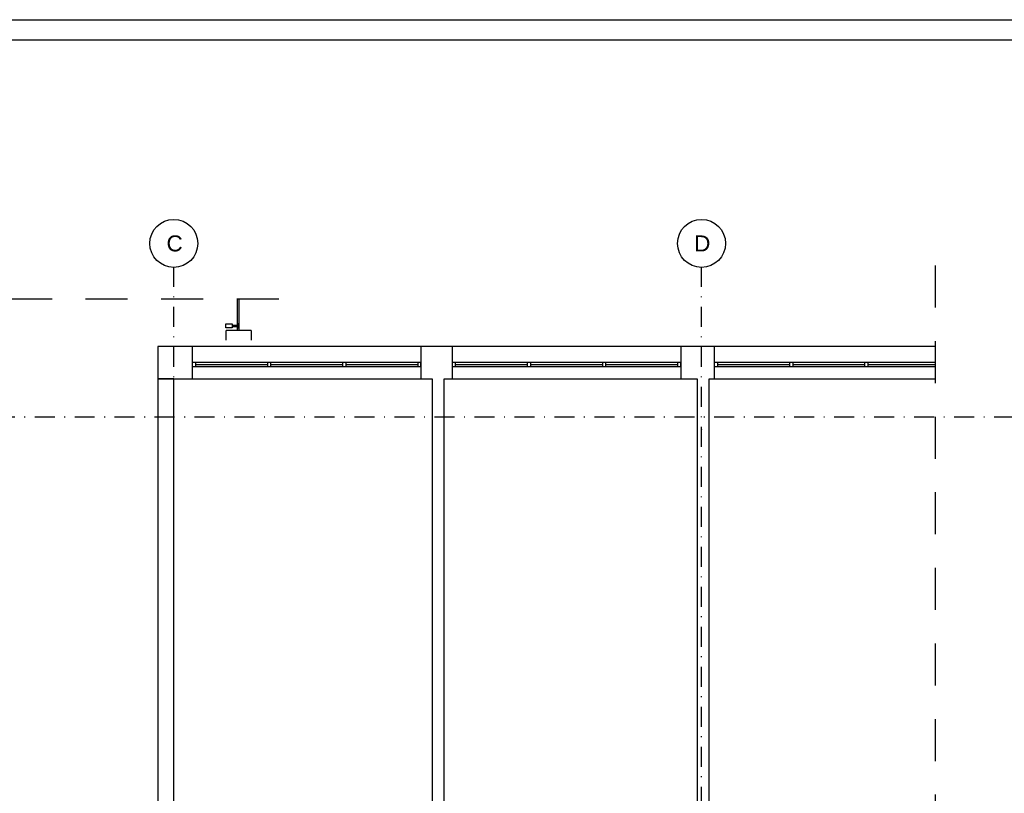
# Model space of a CAD drawing. Header units: metres. Extents: x -1659 to 3841, y -330 to 2686.
# Tile 7 of 13: x -15 to 1216, y 1673 to 2640. Entities that reach past the tile are written whole.
import ezdxf
from ezdxf.enums import TextEntityAlignment as Align

# ---------------------------------------------------------------- set-up
doc = ezdxf.new("R2010")
doc.units = ezdxf.units.M
doc.header["$LTSCALE"] = 50
doc.header["$MEASUREMENT"] = 0
for name, pattern in [('DASHDOTX2', [1, 0.5, -0.25, 0, -0.25]), ('DO', [1, 0.5, -0.24, 0.02, -0.24]), ('DP', [0.63, 0.35, -0.28])]:
    doc.linetypes.add(name, pattern=pattern)
for name, color, linetype in [('A_osie', 7, 'Continuous'), ('BS_lpd', 1, 'DP'), ('BS_ram', 2, 'Continuous'), ('BZ_osd', 1, 'DO'), ('k3_sciany istn', 1, 'DP')]:
    doc.layers.add(name, color=color, linetype=linetype)
doc.styles.add('GENERATED_STYLE_1', font='arial.ttf')

msp = doc.modelspace()

# ---------------------------------------------------------------- linework, layer by layer
at = {"layer": 'A_osie', "color": 18, "linetype": 'DASHDOTX2', "lineweight": 5}
for p in [(177.53, 2128.125), (177.53, 2128.125), (837.53, 2128.125), (837.53, 2128.125)]:
    msp.add_point(p, dxfattribs=at)
at = {"layer": 'BS_lpd', "ltscale": 3}
msp.add_line((1129.753, 2332.889), (1129.753, 411.061), dxfattribs=at)
msp.add_lwpolyline([(-216.212, 2291.373), (316.47, 2291.373)], dxfattribs=at)
at = {"layer": 'BS_ram', "color": 1}
msp.add_lwpolyline([(-1658.774, -329.635), (-1658.774, 2640.365), (3841.226, 2640.365), (3841.226, -329.635)], close=True, dxfattribs=at)
at = {"layer": 'BS_ram'}
msp.add_lwpolyline([(-1508.774, -304.635), (-1508.774, 2615.365), (3816.226, 2615.365), (3816.226, -304.635)], close=True, dxfattribs=at)
at = {"layer": 'BZ_osd'}
for p, q in [((177.53, 306.324), (177.53, 2330.636)), ((837.53, 306.324), (837.53, 2330.636)), ((2428.537, 2143.545), (-1328.028, 2143.545))]:
    msp.add_line(p, q, dxfattribs=at)
at = {"layer": 'BZ_osd', "color": 7, "linetype": 'Continuous'}
for centre in [(177.53, 2360.636), (837.53, 2360.636)]:
    msp.add_circle(centre, 30, dxfattribs=at)
at = {"layer": 'k3_sciany istn', "linetype": 'Continuous'}
for p, q in [((256.879, 2291.373), (256.879, 2251.829)), ((259.425, 2251.829), (259.425, 2291.373)), ((242.486, 2254.914), (242.486, 2260.054)), ((242.486, 2260.054), (250.711, 2260.054)), ((250.711, 2254.914), (242.486, 2254.914)), ((250.711, 2260.054), (250.711, 2254.914)), ((250.711, 2258.512), (256.879, 2258.512)), ((256.879, 2256.456), (250.711, 2256.456)), ((258.936, 2260.054), (256.879, 2260.054)), ((256.879, 2254.914), (258.936, 2254.914)), ((258.936, 2254.914), (258.936, 2260.054)), ((242.925, 2239.829), (242.925, 2251.829)), ((274.425, 2251.829), (242.925, 2251.829)), ((274.425, 2251.829), (274.425, 2239.829)), ((200.53, 2231.645), (200.53, 2191.145)), ((486.53, 2231.645), (200.53, 2231.645)), ((486.53, 2231.645), (486.53, 2191.145)), ((525.53, 2231.645), (525.53, 2191.145)), ((811.53, 2231.645), (525.53, 2231.645)), ((811.53, 2231.645), (811.53, 2191.145)), ((853.53, 2231.645), (853.53, 2191.145)), ((1129.753, 2231.645), (853.53, 2231.645)), ((486.53, 2211.645), (200.53, 2211.645)), ((200.53, 2211.645), (200.53, 2206.645)), ((200.53, 2206.645), (486.53, 2206.645)), ((204.53, 2211.645), (204.53, 2206.645)), ((204.53, 2209.145), (294.53, 2209.145)), ((294.53, 2211.645), (294.53, 2206.645)), ((298.53, 2211.645), (298.53, 2206.645)), ((298.53, 2209.145), (388.53, 2209.145)), ((388.53, 2211.645), (388.53, 2206.645)), ((392.53, 2211.645), (392.53, 2206.645)), ((392.53, 2209.145), (482.53, 2209.145)), ((482.53, 2211.645), (482.53, 2206.645)), ((486.53, 2206.645), (486.53, 2211.645)), ((811.53, 2211.645), (525.53, 2211.645)), ((525.53, 2211.645), (525.53, 2206.645)), ((525.53, 2206.645), (811.53, 2206.645)), ((529.53, 2211.645), (529.53, 2206.645)), ((529.53, 2209.145), (619.53, 2209.145)), ((619.53, 2211.645), (619.53, 2206.645)), ((623.53, 2211.645), (623.53, 2206.645)), ((623.53, 2209.145), (713.53, 2209.145)), ((713.53, 2211.645), (713.53, 2206.645)), ((717.53, 2211.645), (717.53, 2206.645)), ((717.53, 2209.145), (807.53, 2209.145)), ((807.53, 2211.645), (807.53, 2206.645)), ((811.53, 2206.645), (811.53, 2211.645)), ((853.53, 2211.645), (853.53, 2206.645)), ((1129.753, 2211.645), (853.53, 2211.645)), ((853.53, 2206.645), (1129.753, 2206.645)), ((857.53, 2211.645), (857.53, 2206.645)), ((857.53, 2209.145), (947.53, 2209.145)), ((947.53, 2211.645), (947.53, 2206.645)), ((951.53, 2211.645), (951.53, 2206.645)), ((951.53, 2209.145), (1041.53, 2209.145)), ((1041.53, 2211.645), (1041.53, 2206.645)), ((1045.53, 2211.645), (1045.53, 2206.645)), ((1045.53, 2209.145), (1129.753, 2209.145)), ((200.53, 2191.145), (486.53, 2191.145)), ((525.53, 2191.145), (811.53, 2191.145)), ((853.53, 2191.145), (1129.753, 2191.145))]:
    msp.add_line(p, q, dxfattribs=at)
at = {"layer": 'k3_sciany istn', "linetype": 'Continuous', "flags": 128}
for points in [[(200.53, 2231.645), (157.53, 2231.645)], [(157.53, 2231.645), (157.53, 2191.145)], [(525.53, 2231.645), (486.53, 2231.645)], [(853.53, 2231.645), (811.53, 2231.645)], [(157.53, 2191.145), (200.53, 2191.145)], [(177.48, 2191.145), (157.53, 2191.145)], [(157.53, 2191.145), (157.53, 1536.745)], [(177.48, 1557.045), (177.48, 2191.145)], [(486.53, 2191.145), (500.53, 2191.145)], [(500.53, 2191.145), (500.53, 1557.045)], [(515.53, 1557.045), (515.53, 2191.145)], [(515.53, 2191.145), (525.53, 2191.145)], [(811.53, 2191.145), (832.05, 2191.145)], [(832.05, 2191.145), (832.05, 1557.045)], [(847.05, 1557.045), (847.05, 2191.145)], [(847.05, 2191.145), (853.53, 2191.145)]]:
    msp.add_lwpolyline(points, dxfattribs=at)

# ---------------------------------------------------------------- texts
at = {"layer": 'BZ_osd', "color": 7, "linetype": 'Continuous', "style": 'GENERATED_STYLE_1'}
for tag, p in [('C', (178.508, 2360.636)), ('D', (838.508, 2360.636))]:
    msp.add_attdef(tag, text='C', height=20, dxfattribs=at).set_placement(p, align=Align.MIDDLE_CENTER)

doc.saveas('drawing.dxf')
